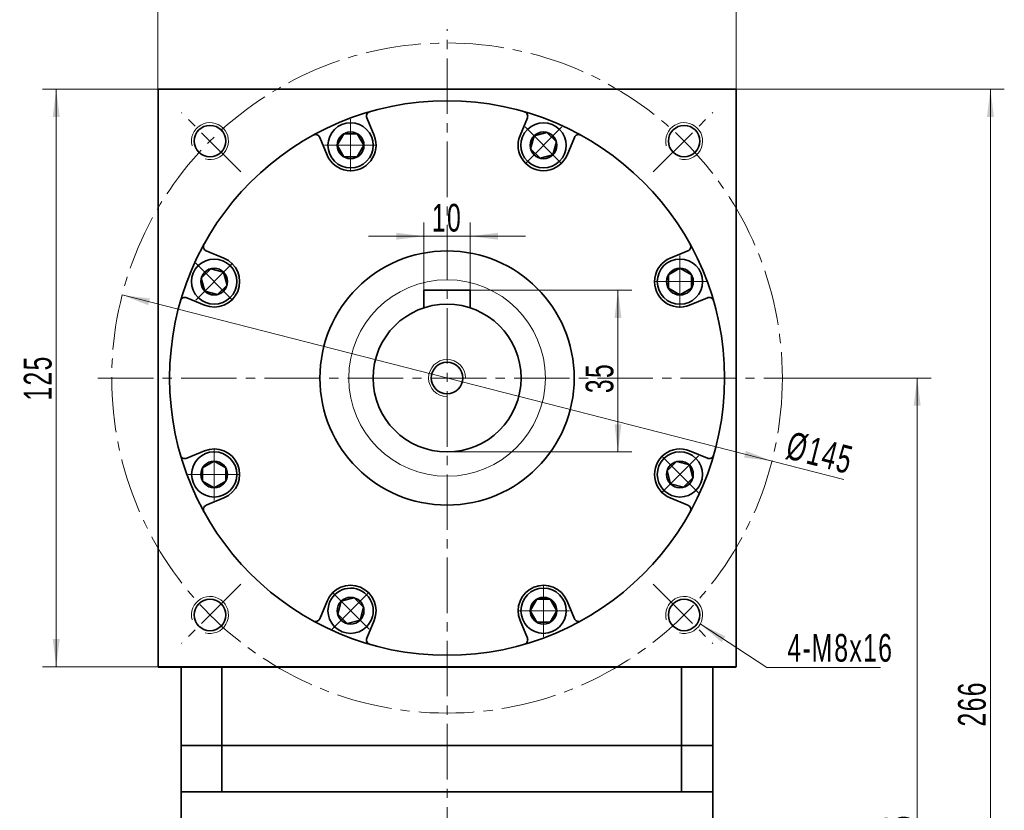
# Model space of a CAD drawing. Header units: millimetres. Extents: x 2806 to 3747, y -226 to 444.
# Tile 5 of 6: x 3294 to 3507, y 180 to 351. Entities that reach past the tile are written whole.
import ezdxf

# ---------------------------------------------------------------- set-up
doc = ezdxf.new("R2010")
doc.units = ezdxf.units.MM
doc.set_wipeout_variables(frame=1)
doc.linetypes.add('点画线', pattern=[18, 12, -2, 2, -2])
doc.layers.get('0').update_dxf_attribs({"lineweight": 35})
for name, color, linetype, lineweight in [('EB0', 7, 'Continuous', 35), ('中心线层', 1, '点画线', 18), ('尺寸线层', 3, 'Continuous', 18), ('粗实线', 7, 'Continuous', 50), ('粗实线层', 7, 'Continuous', 35)]:
    doc.layers.add(name, color=color, linetype=linetype, lineweight=lineweight)
doc.styles.add('标准', font='txt', dxfattribs={"width": 0.667})
doc.dimstyles.new('a4-1-1', dxfattribs={"dimtxt": 3, "dimasz": 3, "dimexe": 1.5, "dimexo": 0, "dimgap": 0.5, "dimtad": 1, "dimdec": 3, "dimdsep": 46, "dimtxsty": '标准', "dimblk": '_CAXARROW', "dimcen": 0, "dimdle": 6, "dimazin": 2, "dimtfac": 0.707107, "dimtdec": 3, "dimtix": 1, "dimtmove": 2, "dimatfit": 3, "dimfxl": 0, "dimfrac": 2, "dimtolj": 1, "dimarcsym": 0})

# ---------------------------------------------------------------- blocks, each defined once
blk = doc.blocks.new('*X13')
at = {"layer": '尺寸线层', "linetype": 'Continuous'}
for points in [[(3503.68, 335.7), (3504.43, 329.7), (3502.93, 329.7)], [(3503.68, 69.7), (3504.43, 75.7), (3502.93, 75.7)]]:
    blk.add_hatch(color=0, dxfattribs=at).paths.add_polyline_path(points, flags=0)
at = {"layer": '尺寸线层', "color": 0, "linetype": 'Continuous'}
for p, q in [((3448.68, 335.7), (3506.68, 335.7)), ((3503.68, 335.7), (3503.68, 69.7)), ((3451.18, 69.7), (3506.68, 69.7))]:
    blk.add_line(p, q, dxfattribs=at)
at = {"layer": '尺寸线层', "color": 0, "insert": (3499.71, 202.7), "char_height": 6, "width": 15.8609, "attachment_point": 5, "rotation": 90, "line_spacing_factor": 1.15057, "style": '标准'}
blk.add_mtext('\\T1.1;266', dxfattribs=at)
blk = doc.blocks.new('_CAXARROW')
blk.add_hatch(color=0).paths.add_polyline_path([(0, 0), (-1, 0.125), (-1, -0.125)], flags=0)
blk = doc.blocks.new('*X14')
at = {"layer": '尺寸线层', "linetype": 'Continuous'}
for points in [[(3487.83, 273.2), (3488.58, 267.2), (3487.08, 267.2)], [(3487.83, 69.7), (3488.58, 75.7), (3487.08, 75.7)]]:
    blk.add_hatch(color=0, dxfattribs=at).paths.add_polyline_path(points, flags=0)
at = {"layer": '尺寸线层', "color": 0, "linetype": 'Continuous'}
for p, q in [((3461.68, 273.2), (3490.83, 273.2)), ((3487.83, 273.2), (3487.83, 69.7)), ((3451.18, 69.7), (3490.83, 69.7))]:
    blk.add_line(p, q, dxfattribs=at)
at = {"layer": '尺寸线层', "color": 0, "insert": (3483.86, 171.45), "char_height": 6, "width": 28.001, "attachment_point": 5, "rotation": 90, "line_spacing_factor": 1.15057, "style": '标准'}
blk.add_mtext('\\T1.1;203.5', dxfattribs=at)
blk = doc.blocks.new('*X15')
at = {"layer": '尺寸线层', "linetype": 'Continuous'}
for points in [[(3323.68, 353.87), (3329.68, 353.12), (3329.68, 354.62)], [(3448.68, 353.87), (3442.68, 353.12), (3442.68, 354.62)]]:
    blk.add_hatch(color=0, dxfattribs=at).paths.add_polyline_path(points, flags=0)
at = {"layer": '尺寸线层', "color": 0, "linetype": 'Continuous'}
for p, q in [((3323.68, 335.7), (3323.68, 356.87)), ((3448.68, 335.7), (3448.68, 356.87)), ((3448.68, 353.87), (3323.68, 353.87))]:
    blk.add_line(p, q, dxfattribs=at)
at = {"layer": '尺寸线层', "color": 0, "insert": (3386.18, 357.84), "char_height": 6, "width": 15.558, "attachment_point": 5, "line_spacing_factor": 1.15057, "style": '标准'}
blk.add_mtext('\\T1.1;125', dxfattribs=at)
blk = doc.blocks.new('*X16')
at = {"layer": '尺寸线层', "linetype": 'Continuous'}
for points in [[(3301.68, 335.7), (3302.43, 329.7), (3300.93, 329.7)], [(3301.68, 210.7), (3302.43, 216.7), (3300.93, 216.7)]]:
    blk.add_hatch(color=0, dxfattribs=at).paths.add_polyline_path(points, flags=0)
at = {"layer": '尺寸线层', "color": 0, "linetype": 'Continuous'}
for p, q in [((3323.68, 335.7), (3298.68, 335.7)), ((3301.68, 335.7), (3301.68, 210.7)), ((3323.68, 210.7), (3298.68, 210.7))]:
    blk.add_line(p, q, dxfattribs=at)
at = {"layer": '尺寸线层', "color": 0, "insert": (3297.71, 273.2), "char_height": 6, "width": 15.558, "attachment_point": 5, "rotation": 90, "line_spacing_factor": 1.15057, "style": '标准'}
blk.add_mtext('\\T1.1;125', dxfattribs=at)
blk = doc.blocks.new('*X17')
at = {"layer": '中心线层', "linetype": '点画线', "lineweight": 18}
for p, q in [((0, -5.64), (0, 5.64)), ((-5.64, 0), (5.64, 0))]:
    blk.add_line(p, q, dxfattribs=at)
at = {"layer": '粗实线层'}
for p, q in [((-2.89, 0), (-1.44, 2.5)), ((-1.44, 2.5), (1.44, 2.5)), ((2.89, 0), (1.44, 2.5)), ((2.89, 0), (1.44, 2.5)), ((-2.89, 0), (-1.44, -2.5)), ((2.89, 0), (1.44, -2.5)), ((-1.44, -2.5), (1.44, -2.5))]:
    blk.add_line(p, q, dxfattribs=at)
blk.add_circle((0, 0), 2.89, dxfattribs=at)
for start, end in [(0, 180), (180, 360)]:
    blk.add_arc((0, 0), 4.89, start, end, dxfattribs=at)
blk = doc.blocks.new('*X18')
at = {"layer": '尺寸线层', "linetype": 'Continuous'}
for points in [[(3315.95, 291.16), (3321.57, 288.95), (3321.94, 290.4)], [(3456.42, 255.23), (3450.42, 255.99), (3450.8, 257.44)]]:
    blk.add_hatch(color=0, dxfattribs=at).paths.add_polyline_path(points, flags=0)
at = {"layer": '尺寸线层', "color": 0, "linetype": 'Continuous'}
blk.add_line((3472, 251.24), (3315.95, 291.16), dxfattribs=at)
at = {"layer": '尺寸线层', "color": 0, "insert": (3466.8, 256.94), "char_height": 6, "width": 25.8032, "attachment_point": 5, "rotation": 345.6514, "line_spacing_factor": 1.15057, "style": '标准'}
blk.add_mtext('\\T1.1;%%C145', dxfattribs=at)
blk = doc.blocks.new('*X19')
at = {"layer": '尺寸线层', "linetype": 'Continuous'}
blk.add_hatch(color=0, dxfattribs=at).paths.add_polyline_path([(-15.84, 9.44), (-10.41, 6.77), (-11.23, 5.52)], flags=0)
at = {"layer": '尺寸线层', "color": 0, "linetype": 'Continuous'}
blk.add_line((-15.84, 9.44), (-1.47, 0), dxfattribs=at)
at = {"layer": '尺寸线层', "color": 0}
for p, q in [((-1.47, 0), (0, 0)), ((0, 0), (0, 0)), ((0, 0), (23.14, 0))]:
    blk.add_line(p, q, dxfattribs=at)
at = {"layer": '尺寸线层', "color": 0, "insert": (3, 1.2), "char_height": 6, "width": 40.2709, "attachment_point": 7, "line_spacing_factor": 1.15057, "style": '标准'}
blk.add_mtext('\\T1.1;4-M8x16', dxfattribs=at)
blk = doc.blocks.new('*X50')
at = {"layer": '尺寸线层', "linetype": 'Continuous'}
for points in [[(3381.18, 303.88), (3375.18, 303.13), (3375.18, 304.63)], [(3391.18, 303.88), (3397.18, 303.13), (3397.18, 304.63)]]:
    blk.add_hatch(color=0, dxfattribs=at).paths.add_polyline_path(points, flags=0)
at = {"layer": '尺寸线层', "color": 0, "linetype": 'Continuous'}
for p, q in [((3381.18, 292.2), (3381.18, 306.88)), ((3391.18, 292.2), (3391.18, 306.88)), ((3403.18, 303.88), (3369.18, 303.88))]:
    blk.add_line(p, q, dxfattribs=at)
at = {"layer": '尺寸线层', "color": 0, "insert": (3386.18, 307.84), "char_height": 6, "width": 12, "attachment_point": 5, "line_spacing_factor": 1.15057, "style": '标准'}
blk.add_mtext('\\T1.1;10', dxfattribs=at)
blk = doc.blocks.new('*X51')
at = {"layer": '尺寸线层', "linetype": 'Continuous'}
for points in [[(3423.14, 292.2), (3423.89, 286.2), (3422.39, 286.2)], [(3423.14, 257.2), (3423.89, 263.2), (3422.39, 263.2)]]:
    blk.add_hatch(color=0, dxfattribs=at).paths.add_polyline_path(points, flags=0)
at = {"layer": '尺寸线层', "color": 0, "linetype": 'Continuous'}
for p, q in [((3391.18, 292.2), (3426.14, 292.2)), ((3423.14, 292.2), (3423.14, 257.2)), ((3386.18, 257.2), (3426.14, 257.2))]:
    blk.add_line(p, q, dxfattribs=at)
at = {"layer": '尺寸线层', "color": 0, "insert": (3419.18, 273.2), "char_height": 6, "width": 12, "attachment_point": 5, "rotation": 90, "line_spacing_factor": 1.15057, "style": '标准'}
blk.add_mtext('\\T1.1;35', dxfattribs=at)

msp = doc.modelspace()

# ---------------------------------------------------------------- linework, layer by layer
at = {"color": 7, "linetype": 'Continuous', "lineweight": 0}
for centre in [(3334.9187, 324.4603), (3334.9187, 324.4603), (3437.4491, 324.4603), (3437.4491, 324.4603), (3334.9187, 221.9298), (3334.9187, 221.9298), (3437.4491, 221.9298), (3437.4491, 221.9298)]:
    msp.add_arc(centre, 4, 255, 195, dxfattribs=at)
at = {"layer": 'EB0'}
for p, q in [((3443.6839, 193.695), (3328.6839, 193.695)), ((3328.6839, 193.695), (3328.6839, 158.0405)), ((3443.6839, 193.695), (3443.6839, 158.0405)), ((3443.6839, 183.695), (3328.6839, 183.695))]:
    msp.add_line(p, q, dxfattribs=at)
at = {"layer": '中心线层'}
for p, q in [((3386.1839, 60.3413), (3386.1839, 348.695)), ((3341.592, 317.787), (3328.7514, 330.6275)), ((3430.7758, 317.787), (3443.6164, 330.6275)), ((3310.6839, 273.195), (3461.6839, 273.195)), ((3341.592, 228.6031), (3328.7514, 215.7626)), ((3430.7758, 228.6031), (3443.6164, 215.7626))]:
    msp.add_line(p, q, dxfattribs=at)
msp.add_circle((3386.1839, 273.195), 72.5, dxfattribs=at)
at = {"layer": '粗实线', "color": 0, "lineweight": 40}
msp.add_line((3323.6839, 210.695), (3448.6839, 210.695), dxfattribs=at)
at = {"layer": '粗实线层'}
for p, q in [((3370.409, 325.6512), (3368.8244, 329.4769)), ((3401.9588, 325.6512), (3403.5435, 329.4769)), ((3360.2463, 321.4417), (3358.6617, 325.2674)), ((3412.1215, 321.4417), (3413.7061, 325.2674)), ((3337.9372, 299.1326), (3334.1116, 300.7173)), ((3434.4306, 299.1326), (3438.2562, 300.7173)), ((3391.1839, 292.195), (3381.1839, 292.195)), ((3381.1839, 292.195), (3381.1839, 288.3937)), ((3391.1839, 292.195), (3391.1839, 288.3937)), ((3333.7277, 288.97), (3329.9021, 290.5546)), ((3438.6401, 288.97), (3442.4657, 290.5546)), ((3333.7277, 257.4201), (3329.9021, 255.8355)), ((3438.6401, 257.4201), (3442.4657, 255.8355)), ((3337.9372, 247.2575), (3334.1116, 245.6728)), ((3434.4306, 247.2575), (3438.2562, 245.6728)), ((3360.2463, 224.9484), (3358.6617, 221.1227)), ((3412.1215, 224.9484), (3413.7061, 221.1227)), ((3370.409, 220.7388), (3368.8244, 216.9132)), ((3401.9588, 220.7388), (3403.5435, 216.9132)), ((3328.6839, 193.695), (3328.6839, 210.695)), ((3337.4495, 193.695), (3337.4495, 210.695)), ((3436.8426, 193.695), (3436.8426, 210.695)), ((3443.6839, 193.695), (3443.6839, 210.695)), ((3337.4495, 193.695), (3337.4495, 183.695)), ((3436.8426, 193.695), (3436.8426, 183.695))]:
    msp.add_line(p, q, dxfattribs=at)
msp.add_lwpolyline([(3323.6839, 210.695), (3323.6839, 335.695), (3448.6839, 335.695), (3448.6839, 210.695)], dxfattribs=at)
for centre, radius in [((3386.1839, 273.195), 60), ((3334.9187, 324.4603), 3.4), ((3437.4491, 324.4603), 3.4), ((3386.1839, 273.195), 27.5), ((3386.1839, 273.195), 16), ((3386.1839, 273.195), 3.4), ((3334.9187, 221.9298), 3.4), ((3437.4491, 221.9298), 3.4)]:
    msp.add_circle(centre, radius, dxfattribs=at)
at = {"layer": '粗实线层', "lineweight": 18}
msp.add_circle((3386.1839, 273.195), 21.25, dxfattribs=at)
at = {"layer": '粗实线层'}
for centre, radius, start, end in [((3369.7482, 329.8596), 1, 106.17486, 202.500023), ((3402.6196, 329.8596), 1, 337.499977, 73.82514), ((3357.7378, 324.8847), 1, 22.499977, 118.82514), ((3414.63, 324.8847), 1, 61.17486, 157.500023), ((3365.3277, 323.5465), 5.5, 202.5, 22.5), ((3407.0402, 323.5465), 5.5, 157.5, 337.5), ((3334.4943, 301.6411), 1, 151.17486, 247.500023), ((3437.8735, 301.6411), 1, 292.499977, 28.82514), ((3335.8325, 294.0513), 5.5, 247.5, 67.5), ((3436.5353, 294.0513), 5.5, 112.5, 292.5), ((3329.5194, 289.6307), 1, 67.499977, 163.82514), ((3442.8484, 289.6307), 1, 16.17486, 112.500023), ((3335.8325, 252.3388), 5.5, 292.5, 112.5), ((3436.5353, 252.3388), 5.5, 67.5, 247.5), ((3329.5194, 256.7594), 1, 196.17486, 292.500023), ((3442.8484, 256.7594), 1, 247.499977, 343.82514), ((3334.4943, 244.7489), 1, 112.499977, 208.82514), ((3437.8735, 244.7489), 1, 331.17486, 67.500023), ((3365.3277, 222.8436), 5.5, 337.5, 157.5), ((3407.0402, 222.8436), 5.5, 22.5, 202.5), ((3357.7378, 221.5054), 1, 241.17486, 337.500023), ((3414.63, 221.5054), 1, 202.499977, 298.82514), ((3369.7482, 216.5305), 1, 157.499977, 253.82514), ((3402.6196, 216.5305), 1, 286.17486, 22.500023)]:
    msp.add_arc(centre, radius, start, end, dxfattribs=at)
at = {"layer": '粗实线层', "lineweight": 18}
msp.add_arc((3386.1839, 273.195), 4, 0, 270, dxfattribs=at)

# ---------------------------------------------------------------- block references
at = {"layer": '尺寸线层'}
msp.add_blockref('*X19', (3456.7766, 210.5359), dxfattribs=at)

# ---------------------------------------------------------------- dimensions: what is measured, and where the dimension line sits
for base, p1, p2, picture, middle in [((3323.6839, 353.8682), (3448.6839, 335.695), (3323.6839, 335.695), '*X15', (3386.1839, 357.8358)), ((3381.1839, 303.8758), (3391.1839, 292.195), (3381.1839, 292.195), '*X50', (3386.1839, 307.8433))]:
    dim = msp.add_linear_dim(base=base, p1=p1, p2=p2, dimstyle='a4-1-1', override={"dimsah": 1, "dimtfill": 1, "dimtzin": 8}, dxfattribs=at)
    dim.commit()
    dim.dimension.update_dxf_attribs({"geometry": picture, "text_midpoint": middle})
for base, p1, p2, picture, middle in [((3301.6813, 210.695), (3323.6839, 335.695), (3323.6839, 210.695), '*X16', (3297.7137, 273.195)), ((3503.6758, 69.695), (3448.6839, 335.695), (3451.1839, 69.695), '*X13', (3499.7082, 202.695)), ((3487.8253, 69.695), (3461.6839, 273.195), (3451.1839, 69.695), '*X14', (3483.8577, 171.445))]:
    dim = msp.add_linear_dim(base=base, p1=p1, p2=p2, angle=270, dimstyle='a4-1-1', override={"dimsah": 1, "dimtfill": 1, "dimtzin": 8}, dxfattribs=at)
    dim.commit()
    dim.dimension.update_dxf_attribs({"geometry": picture, "text_midpoint": middle})
dim = msp.add_linear_dim(base=(3423.1436, 257.195), p1=(3391.1839, 292.195), p2=(3386.1839, 257.195), angle=270, dimstyle='a4-1-1', override={"dimsah": 1, "dimtfill": 1, "dimtzin": 8}, dxfattribs=at)
dim.commit()
dim.dimension.update_dxf_attribs({"geometry": '*X51', "text_midpoint": (3419.1761, 273.195), "dimtype": 160})

# ---------------------------------------------------------------- next in the draw order: wipeouts: each hides what was drawn before it
for points in [[(3370.2177, 323.5465), (3370.2176, 323.574), (3370.2173, 323.6014), (3370.217, 323.6289), (3370.2164, 323.6564), (3370.2157, 323.6838), (3370.2149, 323.7113), (3370.2139, 323.7388), (3370.2127, 323.7662), (3370.2114, 323.7937), (3370.2099, 323.8211), (3370.2083, 323.8485), (3370.2065, 323.8759), (3370.2046, 323.9034), (3370.2025, 323.9308), (3370.2003, 323.9581), (3370.1979, 323.9855), (3370.1954, 324.0129), (3370.1927, 324.0402), (3370.1898, 324.0675), (3370.1868, 324.0949), (3370.1837, 324.1221), (3370.1803, 324.1494), (3370.1769, 324.1767), (3370.1733, 324.2039), (3370.1695, 324.2311), (3370.1656, 324.2583), (3370.1615, 324.2855), (3370.1573, 324.3127), (3370.1529, 324.3398), (3370.1483, 324.3669), (3370.1483, 324.3669), (3370.1047, 324.5912), (3370.0507, 324.8133), (3369.9864, 325.0326), (3369.9118, 325.2486), (3369.8273, 325.461), (3369.7329, 325.6691), (3369.6289, 325.8726), (3369.5156, 326.0711), (3369.393, 326.264), (3369.2616, 326.451), (3369.1216, 326.6316), (3368.9733, 326.8055), (3368.8171, 326.9723), (3368.6532, 327.1316), (3368.482, 327.283), (3368.304, 327.4263), (3368.1195, 327.5612), (3367.9288, 327.6872), (3367.7325, 327.8043), (3367.531, 327.912), (3367.3246, 328.0101), (3367.1138, 328.0986), (3366.8992, 328.1771), (3366.6811, 328.2454), (3366.4601, 328.3035), (3366.2366, 328.3513), (3366.0111, 328.3885), (3365.7841, 328.4151), (3365.5561, 328.4311), (3365.3277, 328.4365), (3365.3277, 328.4365), (3365.0992, 328.4311), (3364.8712, 328.4151), (3364.6442, 328.3885), (3364.4187, 328.3513), (3364.1952, 328.3035), (3363.9742, 328.2454), (3363.7561, 328.1771), (3363.5415, 328.0986), (3363.3307, 328.0101), (3363.1243, 327.912), (3362.9228, 327.8043), (3362.7265, 327.6872), (3362.5358, 327.5612), (3362.3513, 327.4263), (3362.1733, 327.283), (3362.0021, 327.1316), (3361.8382, 326.9723), (3361.682, 326.8055), (3361.5337, 326.6316), (3361.3937, 326.451), (3361.2623, 326.264), (3361.1397, 326.0711), (3361.0264, 325.8726), (3360.9224, 325.6691), (3360.828, 325.461), (3360.7435, 325.2486), (3360.6689, 325.0326), (3360.6046, 324.8133), (3360.5506, 324.5912), (3360.507, 324.3669), (3360.507, 324.3669), (3360.5024, 324.3398), (3360.4981, 324.3127), (3360.4938, 324.2855), (3360.4897, 324.2583), (3360.4858, 324.2311), (3360.4821, 324.2039), (3360.4784, 324.1767), (3360.475, 324.1494), (3360.4717, 324.1221), (3360.4685, 324.0949), (3360.4655, 324.0675), (3360.4626, 324.0402), (3360.4599, 324.0129), (3360.4574, 323.9855), (3360.455, 323.9581), (3360.4528, 323.9308), (3360.4507, 323.9034), (3360.4488, 323.8759), (3360.447, 323.8485), (3360.4454, 323.8211), (3360.4439, 323.7937), (3360.4426, 323.7662), (3360.4414, 323.7388), (3360.4404, 323.7113), (3360.4396, 323.6838), (3360.4389, 323.6564), (3360.4384, 323.6289), (3360.438, 323.6014), (3360.4377, 323.574), (3360.4377, 323.5465), (3360.4377, 323.5465), (3360.4444, 323.2906), (3360.4644, 323.0353), (3360.4979, 322.7815), (3360.5445, 322.5298), (3360.6043, 322.2809), (3360.677, 322.0354), (3360.7624, 321.7941), (3360.8604, 321.5575), (3360.9706, 321.3265), (3361.0928, 321.1015), (3361.2266, 320.8832), (3361.3716, 320.6722), (3361.5274, 320.4691), (3361.6937, 320.2744), (3361.8699, 320.0887), (3362.0556, 319.9125), (3362.2503, 319.7462), (3362.4534, 319.5904), (3362.6644, 319.4454), (3362.8827, 319.3116), (3363.1076, 319.1895), (3363.3387, 319.0792), (3363.5752, 318.9813), (3363.8166, 318.8958), (3364.062, 318.8231), (3364.311, 318.7633), (3364.5627, 318.7167), (3364.8165, 318.6833), (3365.0717, 318.6632), (3365.3277, 318.6565), (3365.3277, 318.6565), (3365.5836, 318.6632), (3365.8388, 318.6833), (3366.0926, 318.7167), (3366.3443, 318.7633), (3366.5933, 318.8231), (3366.8387, 318.8958), (3367.0801, 318.9813), (3367.3166, 319.0792), (3367.5477, 319.1895), (3367.7727, 319.3116), (3367.9909, 319.4454), (3368.2019, 319.5904), (3368.405, 319.7462), (3368.5997, 319.9125), (3368.7854, 320.0887), (3368.9616, 320.2744), (3369.1279, 320.4691), (3369.2837, 320.6722), (3369.4288, 320.8832), (3369.5625, 321.1015), (3369.6847, 321.3265), (3369.7949, 321.5575), (3369.8929, 321.7941), (3369.9783, 322.0354), (3370.051, 322.2809), (3370.1108, 322.5298), (3370.1575, 322.7815), (3370.1909, 323.0353), (3370.211, 323.2906)], [(3410.4979, 320.0887), (3410.5173, 320.1082), (3410.5365, 320.1278), (3410.5557, 320.1475), (3410.5747, 320.1673), (3410.5937, 320.1872), (3410.6125, 320.2072), (3410.6312, 320.2274), (3410.6498, 320.2476), (3410.6683, 320.2679), (3410.6866, 320.2884), (3410.7049, 320.3089), (3410.723, 320.3296), (3410.741, 320.3503), (3410.7589, 320.3711), (3410.7767, 320.3921), (3410.7944, 320.4131), (3410.8119, 320.4343), (3410.8294, 320.4555), (3410.8467, 320.4769), (3410.8639, 320.4983), (3410.8809, 320.5198), (3410.8979, 320.5415), (3410.9147, 320.5632), (3410.9314, 320.585), (3410.948, 320.6069), (3410.9644, 320.6289), (3410.9808, 320.651), (3410.997, 320.6732), (3411.013, 320.6955), (3411.029, 320.7178), (3411.029, 320.7178), (3411.1568, 320.9073), (3411.2756, 321.1025), (3411.3852, 321.3031), (3411.4853, 321.5086), (3411.5756, 321.7185), (3411.6561, 321.9324), (3411.7265, 322.1498), (3411.7866, 322.3703), (3411.8364, 322.5934), (3411.8757, 322.8185), (3411.9044, 323.0453), (3411.9225, 323.2731), (3411.9299, 323.5015), (3411.9267, 323.73), (3411.9128, 323.9581), (3411.8882, 324.1854), (3411.8531, 324.4112), (3411.8074, 324.6351), (3411.7514, 324.8567), (3411.685, 325.0754), (3411.6085, 325.2907), (3411.522, 325.5023), (3411.4257, 325.7095), (3411.3199, 325.9121), (3411.2047, 326.1095), (3411.0804, 326.3013), (3410.9472, 326.487), (3410.8056, 326.6664), (3410.6557, 326.8389), (3410.4979, 327.0042), (3410.4979, 327.0042), (3410.3326, 327.162), (3410.16, 327.3119), (3409.9807, 327.4536), (3409.7949, 327.5867), (3409.6031, 327.711), (3409.4058, 327.8262), (3409.2032, 327.932), (3408.9959, 328.0283), (3408.7844, 328.1148), (3408.569, 328.1913), (3408.3503, 328.2577), (3408.1288, 328.3138), (3407.9049, 328.3594), (3407.679, 328.3946), (3407.4518, 328.4191), (3407.2237, 328.433), (3406.9952, 328.4363), (3406.7668, 328.4288), (3406.5389, 328.4107), (3406.3122, 328.382), (3406.0871, 328.3427), (3405.864, 328.2929), (3405.6435, 328.2328), (3405.4261, 328.1624), (3405.2122, 328.082), (3405.0022, 327.9916), (3404.7968, 327.8915), (3404.5962, 327.782), (3404.401, 327.6631), (3404.2115, 327.5353), (3404.2115, 327.5353), (3404.1892, 327.5194), (3404.1669, 327.5033), (3404.1447, 327.4871), (3404.1226, 327.4708), (3404.1006, 327.4543), (3404.0787, 327.4377), (3404.0569, 327.421), (3404.0351, 327.4042), (3404.0135, 327.3872), (3403.992, 327.3702), (3403.9705, 327.353), (3403.9492, 327.3357), (3403.928, 327.3183), (3403.9068, 327.3007), (3403.8858, 327.283), (3403.8648, 327.2653), (3403.844, 327.2474), (3403.8232, 327.2293), (3403.8026, 327.2112), (3403.782, 327.193), (3403.7616, 327.1746), (3403.7413, 327.1561), (3403.721, 327.1375), (3403.7009, 327.1188), (3403.6809, 327.1), (3403.661, 327.0811), (3403.6412, 327.062), (3403.6215, 327.0429), (3403.6019, 327.0236), (3403.5824, 327.0042), (3403.5824, 327.0042), (3403.4062, 326.8185), (3403.2399, 326.6239), (3403.0841, 326.4207), (3402.9391, 326.2098), (3402.8053, 325.9915), (3402.6831, 325.7665), (3402.5729, 325.5354), (3402.4749, 325.2989), (3402.3895, 325.0576), (3402.3168, 324.8121), (3402.257, 324.5632), (3402.2104, 324.3114), (3402.1769, 324.0576), (3402.1569, 323.8024), (3402.1502, 323.5465), (3402.1569, 323.2906), (3402.1769, 323.0353), (3402.2104, 322.7815), (3402.257, 322.5298), (3402.3168, 322.2809), (3402.3895, 322.0354), (3402.4749, 321.7941), (3402.5729, 321.5575), (3402.6831, 321.3265), (3402.8053, 321.1015), (3402.9391, 320.8832), (3403.0841, 320.6722), (3403.2399, 320.4691), (3403.4062, 320.2744), (3403.5824, 320.0887), (3403.5824, 320.0887), (3403.7681, 319.9125), (3403.9628, 319.7462), (3404.1659, 319.5904), (3404.3769, 319.4454), (3404.5952, 319.3116), (3404.8201, 319.1895), (3405.0512, 319.0792), (3405.2877, 318.9813), (3405.5291, 318.8958), (3405.7745, 318.8231), (3406.0235, 318.7633), (3406.2752, 318.7167), (3406.529, 318.6833), (3406.7842, 318.6632), (3407.0402, 318.6565), (3407.2961, 318.6632), (3407.5513, 318.6833), (3407.8051, 318.7167), (3408.0568, 318.7633), (3408.3058, 318.8231), (3408.5512, 318.8958), (3408.7926, 318.9813), (3409.0291, 319.0792), (3409.2602, 319.1895), (3409.4852, 319.3116), (3409.7034, 319.4454), (3409.9144, 319.5904), (3410.1175, 319.7462), (3410.3122, 319.9125)], [(3339.2902, 297.509), (3339.2707, 297.5284), (3339.2511, 297.5477), (3339.2314, 297.5668), (3339.2116, 297.5859), (3339.1917, 297.6048), (3339.1717, 297.6236), (3339.1516, 297.6423), (3339.1313, 297.6609), (3339.111, 297.6794), (3339.0906, 297.6978), (3339.07, 297.716), (3339.0494, 297.7342), (3339.0286, 297.7522), (3339.0078, 297.7701), (3338.9869, 297.7879), (3338.9658, 297.8055), (3338.9447, 297.8231), (3338.9234, 297.8405), (3338.9021, 297.8578), (3338.8806, 297.875), (3338.8591, 297.8921), (3338.8375, 297.909), (3338.8158, 297.9258), (3338.7939, 297.9425), (3338.772, 297.9591), (3338.75, 297.9756), (3338.7279, 297.9919), (3338.7057, 298.0081), (3338.6835, 298.0242), (3338.6611, 298.0401), (3338.6611, 298.0401), (3338.4716, 298.1679), (3338.2764, 298.2868), (3338.0758, 298.3963), (3337.8704, 298.4964), (3337.6605, 298.5868), (3337.4465, 298.6672), (3337.2291, 298.7376), (3337.0086, 298.7977), (3336.7856, 298.8475), (3336.5604, 298.8868), (3336.3337, 298.9155), (3336.1059, 298.9336), (3335.8774, 298.9411), (3335.6489, 298.9378), (3335.4208, 298.9239), (3335.1936, 298.8994), (3334.9678, 298.8642), (3334.7438, 298.8186), (3334.5223, 298.7625), (3334.3036, 298.6961), (3334.0882, 298.6196), (3333.8767, 298.5331), (3333.6694, 298.4369), (3333.4669, 298.331), (3333.2695, 298.2158), (3333.0777, 298.0915), (3332.8919, 297.9584), (3332.7126, 297.8167), (3332.5401, 297.6668), (3332.3747, 297.509), (3332.3747, 297.509), (3332.2169, 297.3437), (3332.067, 297.1712), (3331.9254, 296.9918), (3331.7923, 296.8061), (3331.668, 296.6143), (3331.5528, 296.4169), (3331.4469, 296.2144), (3331.3506, 296.0071), (3331.2641, 295.7955), (3331.1876, 295.5802), (3331.1213, 295.3615), (3331.0652, 295.1399), (3331.0195, 294.916), (3330.9844, 294.6902), (3330.9598, 294.4629), (3330.9459, 294.2348), (3330.9427, 294.0063), (3330.9501, 293.7779), (3330.9682, 293.5501), (3330.997, 293.3233), (3331.0363, 293.0982), (3331.086, 292.8751), (3331.1462, 292.6547), (3331.2165, 292.4372), (3331.297, 292.2233), (3331.3874, 292.0134), (3331.4874, 291.8079), (3331.597, 291.6073), (3331.7158, 291.4121), (3331.8436, 291.2227), (3331.8436, 291.2227), (3331.8596, 291.2003), (3331.8757, 291.178), (3331.8919, 291.1558), (3331.9082, 291.1337), (3331.9247, 291.1117), (3331.9412, 291.0898), (3331.9579, 291.068), (3331.9748, 291.0463), (3331.9917, 291.0246), (3332.0088, 291.0031), (3332.026, 290.9817), (3332.0433, 290.9603), (3332.0607, 290.9391), (3332.0782, 290.9179), (3332.0959, 290.8969), (3332.1137, 290.876), (3332.1316, 290.8551), (3332.1496, 290.8344), (3332.1677, 290.8137), (3332.186, 290.7932), (3332.2044, 290.7727), (3332.2228, 290.7524), (3332.2414, 290.7322), (3332.2601, 290.7121), (3332.2789, 290.692), (3332.2979, 290.6721), (3332.3169, 290.6523), (3332.3361, 290.6326), (3332.3553, 290.613), (3332.3747, 290.5935), (3332.3747, 290.5935), (3332.5604, 290.4173), (3332.7551, 290.251), (3332.9582, 290.0952), (3333.1692, 289.9502), (3333.3875, 289.8164), (3333.6125, 289.6943), (3333.8435, 289.5841), (3334.0801, 289.4861), (3334.3214, 289.4006), (3334.5668, 289.3279), (3334.8158, 289.2681), (3335.0675, 289.2215), (3335.3213, 289.1881), (3335.5765, 289.168), (3335.8325, 289.1613), (3336.0884, 289.168), (3336.3436, 289.1881), (3336.5974, 289.2215), (3336.8492, 289.2681), (3337.0981, 289.3279), (3337.3436, 289.4006), (3337.5849, 289.4861), (3337.8214, 289.5841), (3338.0525, 289.6943), (3338.2775, 289.8164), (3338.4958, 289.9502), (3338.7067, 290.0952), (3338.9098, 290.251), (3339.1045, 290.4173), (3339.2902, 290.5935), (3339.2902, 290.5935), (3339.4664, 290.7792), (3339.6327, 290.9739), (3339.7886, 291.177), (3339.9336, 291.388), (3340.0673, 291.6063), (3340.1895, 291.8313), (3340.2997, 292.0623), (3340.3977, 292.2989), (3340.4831, 292.5402), (3340.5558, 292.7857), (3340.6156, 293.0346), (3340.6623, 293.2863), (3340.6957, 293.5401), (3340.7158, 293.7954), (3340.7225, 294.0513), (3340.7158, 294.3072), (3340.6957, 294.5624), (3340.6623, 294.8163), (3340.6156, 295.068), (3340.5558, 295.3169), (3340.4831, 295.5624), (3340.3977, 295.8037), (3340.2997, 296.0402), (3340.1895, 296.2713), (3340.0673, 296.4963), (3339.9336, 296.7146), (3339.7886, 296.9256), (3339.6327, 297.1287), (3339.4664, 297.3233)], [(3436.5353, 289.1613), (3436.5628, 289.1614), (3436.5903, 289.1616), (3436.6178, 289.162), (3436.6452, 289.1625), (3436.6727, 289.1632), (3436.7002, 289.1641), (3436.7276, 289.1651), (3436.7551, 289.1662), (3436.7825, 289.1675), (3436.81, 289.169), (3436.8374, 289.1706), (3436.8648, 289.1724), (3436.8922, 289.1743), (3436.9196, 289.1764), (3436.947, 289.1786), (3436.9744, 289.181), (3437.0017, 289.1836), (3437.0291, 289.1863), (3437.0564, 289.1891), (3437.0837, 289.1921), (3437.111, 289.1953), (3437.1383, 289.1986), (3437.1655, 289.2021), (3437.1928, 289.2057), (3437.22, 289.2095), (3437.2472, 289.2134), (3437.2744, 289.2175), (3437.3015, 289.2217), (3437.3286, 289.2261), (3437.3557, 289.2306), (3437.3557, 289.2306), (3437.5801, 289.2742), (3437.8021, 289.3282), (3438.0214, 289.3926), (3438.2375, 289.4671), (3438.4498, 289.5516), (3438.658, 289.646), (3438.8615, 289.75), (3439.0599, 289.8634), (3439.2528, 289.9859), (3439.4398, 290.1173), (3439.6205, 290.2573), (3439.7944, 290.4056), (3439.9611, 290.5619), (3440.1204, 290.7258), (3440.2719, 290.8969), (3440.4152, 291.0749), (3440.55, 291.2595), (3440.6761, 291.4501), (3440.7931, 291.6464), (3440.9008, 291.848), (3440.999, 292.0544), (3441.0874, 292.2651), (3441.1659, 292.4797), (3441.2343, 292.6978), (3441.2924, 292.9188), (3441.3401, 293.1424), (3441.3773, 293.3678), (3441.404, 293.5948), (3441.42, 293.8228), (3441.4253, 294.0513), (3441.4253, 294.0513), (3441.42, 294.2798), (3441.404, 294.5077), (3441.3773, 294.7347), (3441.3401, 294.9602), (3441.2924, 295.1837), (3441.2343, 295.4048), (3441.1659, 295.6228), (3441.0874, 295.8375), (3440.999, 296.0482), (3440.9008, 296.2546), (3440.7931, 296.4562), (3440.6761, 296.6525), (3440.55, 296.8431), (3440.4152, 297.0276), (3440.2719, 297.2057), (3440.1204, 297.3768), (3439.9611, 297.5407), (3439.7944, 297.697), (3439.6205, 297.8452), (3439.4398, 297.9853), (3439.2528, 298.1167), (3439.0599, 298.2392), (3438.8615, 298.3526), (3438.658, 298.4566), (3438.4498, 298.5509), (3438.2375, 298.6355), (3438.0214, 298.71), (3437.8021, 298.7743), (3437.5801, 298.8284), (3437.3557, 298.872), (3437.3557, 298.872), (3437.3286, 298.8765), (3437.3015, 298.8809), (3437.2744, 298.8851), (3437.2472, 298.8892), (3437.22, 298.8931), (3437.1928, 298.8969), (3437.1655, 298.9005), (3437.1383, 298.904), (3437.111, 298.9073), (3437.0837, 298.9104), (3437.0564, 298.9134), (3437.0291, 298.9163), (3437.0017, 298.919), (3436.9744, 298.9215), (3436.947, 298.9239), (3436.9196, 298.9262), (3436.8922, 298.9282), (3436.8648, 298.9302), (3436.8374, 298.932), (3436.81, 298.9336), (3436.7825, 298.935), (3436.7551, 298.9363), (3436.7276, 298.9375), (3436.7002, 298.9385), (3436.6727, 298.9394), (3436.6452, 298.9401), (3436.6178, 298.9406), (3436.5903, 298.941), (3436.5628, 298.9412), (3436.5353, 298.9413), (3436.5353, 298.9413), (3436.2794, 298.9346), (3436.0242, 298.9145), (3435.7704, 298.8811), (3435.5187, 298.8344), (3435.2697, 298.7747), (3435.0242, 298.702), (3434.7829, 298.6165), (3434.5464, 298.5185), (3434.3153, 298.4083), (3434.0903, 298.2862), (3433.8721, 298.1524), (3433.6611, 298.0074), (3433.458, 297.8515), (3433.2633, 297.6853), (3433.0776, 297.509), (3432.9014, 297.3233), (3432.7351, 297.1287), (3432.5792, 296.9256), (3432.4342, 296.7146), (3432.3005, 296.4963), (3432.1783, 296.2713), (3432.0681, 296.0402), (3431.9701, 295.8037), (3431.8847, 295.5624), (3431.812, 295.3169), (3431.7522, 295.068), (3431.7055, 294.8163), (3431.6721, 294.5624), (3431.652, 294.3072), (3431.6453, 294.0513), (3431.6453, 294.0513), (3431.652, 293.7954), (3431.6721, 293.5401), (3431.7055, 293.2863), (3431.7522, 293.0346), (3431.812, 292.7857), (3431.8847, 292.5402), (3431.9701, 292.2989), (3432.0681, 292.0623), (3432.1783, 291.8313), (3432.3005, 291.6063), (3432.4342, 291.388), (3432.5792, 291.177), (3432.7351, 290.9739), (3432.9014, 290.7792), (3433.0776, 290.5935), (3433.2633, 290.4173), (3433.458, 290.251), (3433.6611, 290.0952), (3433.8721, 289.9502), (3434.0903, 289.8164), (3434.3153, 289.6943), (3434.5464, 289.5841), (3434.7829, 289.4861), (3435.0242, 289.4006), (3435.2697, 289.3279), (3435.5187, 289.2681), (3435.7704, 289.2215), (3436.0242, 289.1881), (3436.2794, 289.168)], [(3335.8325, 257.2288), (3335.805, 257.2287), (3335.7775, 257.2285), (3335.75, 257.2281), (3335.7226, 257.2276), (3335.6951, 257.2269), (3335.6676, 257.226), (3335.6402, 257.225), (3335.6127, 257.2239), (3335.5853, 257.2225), (3335.5578, 257.2211), (3335.5304, 257.2195), (3335.503, 257.2177), (3335.4756, 257.2158), (3335.4482, 257.2137), (3335.4208, 257.2114), (3335.3934, 257.209), (3335.3661, 257.2065), (3335.3387, 257.2038), (3335.3114, 257.201), (3335.2841, 257.1979), (3335.2568, 257.1948), (3335.2295, 257.1915), (3335.2023, 257.188), (3335.175, 257.1844), (3335.1478, 257.1806), (3335.1206, 257.1767), (3335.0934, 257.1726), (3335.0663, 257.1684), (3335.0392, 257.164), (3335.0121, 257.1595), (3335.0121, 257.1595), (3334.7877, 257.1159), (3334.5657, 257.0619), (3334.3464, 256.9975), (3334.1303, 256.923), (3333.918, 256.8384), (3333.7098, 256.7441), (3333.5063, 256.6401), (3333.3079, 256.5267), (3333.115, 256.4042), (3332.928, 256.2728), (3332.7473, 256.1328), (3332.5734, 255.9845), (3332.4067, 255.8282), (3332.2474, 255.6643), (3332.0959, 255.4932), (3331.9526, 255.3152), (3331.8178, 255.1306), (3331.6917, 254.94), (3331.5747, 254.7437), (3331.467, 254.5421), (3331.3688, 254.3357), (3331.2804, 254.125), (3331.2019, 253.9103), (3331.1335, 253.6923), (3331.0754, 253.4712), (3331.0277, 253.2477), (3330.9905, 253.0222), (3330.9638, 252.7953), (3330.9478, 252.5673), (3330.9425, 252.3388), (3330.9425, 252.3388), (3330.9478, 252.1103), (3330.9638, 251.8823), (3330.9905, 251.6553), (3331.0277, 251.4299), (3331.0754, 251.2064), (3331.1335, 250.9853), (3331.2019, 250.7672), (3331.2804, 250.5526), (3331.3688, 250.3419), (3331.467, 250.1355), (3331.5747, 249.9339), (3331.6917, 249.7376), (3331.8178, 249.547), (3331.9526, 249.3624), (3332.0959, 249.1844), (3332.2474, 249.0133), (3332.4067, 248.8494), (3332.5734, 248.6931), (3332.7473, 248.5448), (3332.928, 248.4048), (3333.115, 248.2734), (3333.3079, 248.1509), (3333.5063, 248.0375), (3333.7098, 247.9335), (3333.918, 247.8391), (3334.1303, 247.7546), (3334.3464, 247.6801), (3334.5657, 247.6157), (3334.7877, 247.5617), (3335.0121, 247.5181), (3335.0121, 247.5181), (3335.0392, 247.5136), (3335.0663, 247.5092), (3335.0934, 247.505), (3335.1206, 247.5009), (3335.1478, 247.497), (3335.175, 247.4932), (3335.2023, 247.4896), (3335.2295, 247.4861), (3335.2568, 247.4828), (3335.2841, 247.4796), (3335.3114, 247.4766), (3335.3387, 247.4738), (3335.3661, 247.4711), (3335.3934, 247.4685), (3335.4208, 247.4662), (3335.4482, 247.4639), (3335.4756, 247.4618), (3335.503, 247.4599), (3335.5304, 247.4581), (3335.5578, 247.4565), (3335.5853, 247.455), (3335.6127, 247.4537), (3335.6402, 247.4526), (3335.6676, 247.4516), (3335.6951, 247.4507), (3335.7226, 247.45), (3335.75, 247.4495), (3335.7775, 247.4491), (3335.805, 247.4489), (3335.8325, 247.4488), (3335.8325, 247.4488), (3336.0884, 247.4555), (3336.3436, 247.4756), (3336.5974, 247.509), (3336.8492, 247.5557), (3337.0981, 247.6154), (3337.3436, 247.6881), (3337.5849, 247.7736), (3337.8214, 247.8716), (3338.0525, 247.9818), (3338.2775, 248.1039), (3338.4958, 248.2377), (3338.7067, 248.3827), (3338.9098, 248.5386), (3339.1045, 248.7048), (3339.2902, 248.881), (3339.4664, 249.0667), (3339.6327, 249.2614), (3339.7886, 249.4645), (3339.9336, 249.6755), (3340.0673, 249.8938), (3340.1895, 250.1188), (3340.2997, 250.3499), (3340.3977, 250.5864), (3340.4831, 250.8277), (3340.5558, 251.0732), (3340.6156, 251.3221), (3340.6623, 251.5738), (3340.6957, 251.8277), (3340.7158, 252.0829), (3340.7225, 252.3388), (3340.7225, 252.3388), (3340.7158, 252.5947), (3340.6957, 252.8499), (3340.6623, 253.1038), (3340.6156, 253.3555), (3340.5558, 253.6044), (3340.4831, 253.8499), (3340.3977, 254.0912), (3340.2997, 254.3277), (3340.1895, 254.5588), (3340.0673, 254.7838), (3339.9336, 255.0021), (3339.7886, 255.2131), (3339.6327, 255.4162), (3339.4664, 255.6108), (3339.2902, 255.7965), (3339.1045, 255.9728), (3338.9098, 256.139), (3338.7067, 256.2949), (3338.4958, 256.4399), (3338.2775, 256.5737), (3338.0525, 256.6958), (3337.8214, 256.806), (3337.5849, 256.904), (3337.3436, 256.9895), (3337.0981, 257.0622), (3336.8492, 257.1219), (3336.5974, 257.1686), (3336.3436, 257.202), (3336.0884, 257.2221)], [(3433.0776, 248.881), (3433.0971, 248.8617), (3433.1167, 248.8424), (3433.1364, 248.8232), (3433.1562, 248.8042), (3433.1761, 248.7853), (3433.1961, 248.7665), (3433.2162, 248.7477), (3433.2365, 248.7292), (3433.2568, 248.7107), (3433.2772, 248.6923), (3433.2978, 248.6741), (3433.3184, 248.6559), (3433.3392, 248.6379), (3433.36, 248.62), (3433.3809, 248.6022), (3433.402, 248.5846), (3433.4231, 248.567), (3433.4444, 248.5496), (3433.4657, 248.5323), (3433.4872, 248.5151), (3433.5087, 248.498), (3433.5303, 248.4811), (3433.552, 248.4643), (3433.5739, 248.4476), (3433.5958, 248.431), (3433.6178, 248.4145), (3433.6399, 248.3982), (3433.6621, 248.382), (3433.6843, 248.3659), (3433.7067, 248.3499), (3433.7067, 248.3499), (3433.8962, 248.2221), (3434.0914, 248.1033), (3434.292, 247.9938), (3434.4974, 247.8937), (3434.7074, 247.8033), (3434.9213, 247.7229), (3435.1387, 247.6525), (3435.3592, 247.5923), (3435.5822, 247.5426), (3435.8074, 247.5033), (3436.0341, 247.4745), (3436.2619, 247.4564), (3436.4904, 247.449), (3436.7189, 247.4522), (3436.947, 247.4662), (3437.1742, 247.4907), (3437.4, 247.5259), (3437.624, 247.5715), (3437.8455, 247.6276), (3438.0642, 247.6939), (3438.2796, 247.7705), (3438.4911, 247.8569), (3438.6984, 247.9532), (3438.901, 248.0591), (3439.0983, 248.1743), (3439.2901, 248.2986), (3439.4759, 248.4317), (3439.6552, 248.5734), (3439.8278, 248.7233), (3439.9931, 248.881), (3439.9931, 248.881), (3440.1509, 249.0464), (3440.3008, 249.2189), (3440.4424, 249.3982), (3440.5755, 249.584), (3440.6998, 249.7758), (3440.8151, 249.9732), (3440.9209, 250.1757), (3441.0172, 250.383), (3441.1037, 250.5945), (3441.1802, 250.8099), (3441.2465, 251.0286), (3441.3026, 251.2502), (3441.3483, 251.4741), (3441.3834, 251.6999), (3441.408, 251.9271), (3441.4219, 252.1553), (3441.4251, 252.3838), (3441.4177, 252.6122), (3441.3996, 252.84), (3441.3709, 253.0667), (3441.3316, 253.2919), (3441.2818, 253.5149), (3441.2216, 253.7354), (3441.1513, 253.9529), (3441.0708, 254.1668), (3440.9805, 254.3767), (3440.8804, 254.5822), (3440.7708, 254.7827), (3440.652, 254.978), (3440.5242, 255.1674), (3440.5242, 255.1674), (3440.5082, 255.1898), (3440.4922, 255.2121), (3440.4759, 255.2343), (3440.4596, 255.2564), (3440.4432, 255.2784), (3440.4266, 255.3003), (3440.4099, 255.3221), (3440.3931, 255.3438), (3440.3761, 255.3654), (3440.359, 255.387), (3440.3419, 255.4084), (3440.3245, 255.4298), (3440.3071, 255.451), (3440.2896, 255.4721), (3440.2719, 255.4932), (3440.2541, 255.5141), (3440.2362, 255.535), (3440.2182, 255.5557), (3440.2001, 255.5764), (3440.1818, 255.5969), (3440.1635, 255.6173), (3440.145, 255.6377), (3440.1264, 255.6579), (3440.1077, 255.678), (3440.0889, 255.6981), (3440.0699, 255.718), (3440.0509, 255.7378), (3440.0317, 255.7575), (3440.0125, 255.7771), (3439.9931, 255.7965), (3439.9931, 255.7965), (3439.8074, 255.9728), (3439.6127, 256.139), (3439.4096, 256.2949), (3439.1986, 256.4399), (3438.9803, 256.5737), (3438.7554, 256.6958), (3438.5243, 256.806), (3438.2878, 256.904), (3438.0464, 256.9895), (3437.801, 257.0622), (3437.552, 257.1219), (3437.3003, 257.1686), (3437.0465, 257.202), (3436.7913, 257.2221), (3436.5353, 257.2288), (3436.2794, 257.2221), (3436.0242, 257.202), (3435.7704, 257.1686), (3435.5187, 257.1219), (3435.2697, 257.0622), (3435.0242, 256.9895), (3434.7829, 256.904), (3434.5464, 256.806), (3434.3153, 256.6958), (3434.0903, 256.5737), (3433.8721, 256.4399), (3433.6611, 256.2949), (3433.458, 256.139), (3433.2633, 255.9728), (3433.0776, 255.7965), (3433.0776, 255.7965), (3432.9014, 255.6108), (3432.7351, 255.4162), (3432.5792, 255.2131), (3432.4342, 255.0021), (3432.3005, 254.7838), (3432.1783, 254.5588), (3432.0681, 254.3277), (3431.9701, 254.0912), (3431.8847, 253.8499), (3431.812, 253.6044), (3431.7522, 253.3555), (3431.7055, 253.1038), (3431.6721, 252.8499), (3431.652, 252.5947), (3431.6453, 252.3388), (3431.652, 252.0829), (3431.6721, 251.8277), (3431.7055, 251.5738), (3431.7522, 251.3221), (3431.812, 251.0732), (3431.8847, 250.8277), (3431.9701, 250.5864), (3432.0681, 250.3499), (3432.1783, 250.1188), (3432.3005, 249.8938), (3432.4342, 249.6755), (3432.5792, 249.4645), (3432.7351, 249.2614), (3432.9014, 249.0667)], [(3361.8699, 226.3014), (3361.8505, 226.2819), (3361.8313, 226.2623), (3361.8121, 226.2426), (3361.7931, 226.2228), (3361.7741, 226.2029), (3361.7553, 226.1828), (3361.7366, 226.1627), (3361.718, 226.1425), (3361.6995, 226.1222), (3361.6812, 226.1017), (3361.6629, 226.0812), (3361.6448, 226.0605), (3361.6268, 226.0398), (3361.6089, 226.0189), (3361.5911, 225.998), (3361.5734, 225.977), (3361.5559, 225.9558), (3361.5385, 225.9346), (3361.5211, 225.9132), (3361.504, 225.8918), (3361.4869, 225.8703), (3361.4699, 225.8486), (3361.4531, 225.8269), (3361.4364, 225.8051), (3361.4198, 225.7832), (3361.4034, 225.7612), (3361.3871, 225.7391), (3361.3708, 225.7169), (3361.3548, 225.6946), (3361.3388, 225.6722), (3361.3388, 225.6722), (3361.211, 225.4828), (3361.0922, 225.2875), (3360.9826, 225.087), (3360.8825, 224.8815), (3360.7922, 224.6716), (3360.7117, 224.4577), (3360.6413, 224.2402), (3360.5812, 224.0198), (3360.5314, 223.7967), (3360.4921, 223.5716), (3360.4634, 223.3448), (3360.4453, 223.117), (3360.4379, 222.8886), (3360.4411, 222.6601), (3360.455, 222.4319), (3360.4796, 222.2047), (3360.5147, 221.9789), (3360.5604, 221.755), (3360.6164, 221.5334), (3360.6828, 221.3147), (3360.7593, 221.0994), (3360.8458, 220.8878), (3360.9421, 220.6805), (3361.0479, 220.478), (3361.1631, 220.2806), (3361.2874, 220.0888), (3361.4206, 219.9031), (3361.5622, 219.7237), (3361.7121, 219.5512), (3361.8699, 219.3859), (3361.8699, 219.3859), (3362.0352, 219.2281), (3362.2078, 219.0782), (3362.3871, 218.9365), (3362.5729, 218.8034), (3362.7647, 218.6791), (3362.962, 218.5639), (3363.1646, 218.458), (3363.3719, 218.3618), (3363.5834, 218.2753), (3363.7988, 218.1988), (3364.0175, 218.1324), (3364.239, 218.0763), (3364.463, 218.0307), (3364.6888, 217.9955), (3364.916, 217.971), (3365.1441, 217.9571), (3365.3726, 217.9538), (3365.6011, 217.9613), (3365.8289, 217.9794), (3366.0556, 218.0081), (3366.2807, 218.0474), (3366.5038, 218.0972), (3366.7243, 218.1573), (3366.9417, 218.2277), (3367.1556, 218.3081), (3367.3656, 218.3985), (3367.571, 218.4986), (3367.7716, 218.6081), (3367.9668, 218.7269), (3368.1563, 218.8548), (3368.1563, 218.8548), (3368.1787, 218.8707), (3368.2009, 218.8868), (3368.2231, 218.903), (3368.2452, 218.9193), (3368.2672, 218.9358), (3368.2891, 218.9524), (3368.311, 218.9691), (3368.3327, 218.9859), (3368.3543, 219.0028), (3368.3758, 219.0199), (3368.3973, 219.0371), (3368.4186, 219.0544), (3368.4399, 219.0718), (3368.461, 219.0894), (3368.482, 219.107), (3368.503, 219.1248), (3368.5238, 219.1427), (3368.5446, 219.1607), (3368.5652, 219.1789), (3368.5858, 219.1971), (3368.6062, 219.2155), (3368.6265, 219.234), (3368.6468, 219.2526), (3368.6669, 219.2713), (3368.6869, 219.2901), (3368.7068, 219.309), (3368.7266, 219.3281), (3368.7463, 219.3472), (3368.7659, 219.3665), (3368.7854, 219.3859), (3368.7854, 219.3859), (3368.9616, 219.5716), (3369.1279, 219.7662), (3369.2837, 219.9693), (3369.4288, 220.1803), (3369.5625, 220.3986), (3369.6847, 220.6236), (3369.7949, 220.8547), (3369.8929, 221.0912), (3369.9783, 221.3325), (3370.051, 221.578), (3370.1108, 221.8269), (3370.1575, 222.0786), (3370.1909, 222.3325), (3370.211, 222.5877), (3370.2177, 222.8436), (3370.211, 223.0995), (3370.1909, 223.3548), (3370.1575, 223.6086), (3370.1108, 223.8603), (3370.051, 224.1092), (3369.9783, 224.3547), (3369.8929, 224.596), (3369.7949, 224.8325), (3369.6847, 225.0636), (3369.5625, 225.2886), (3369.4288, 225.5069), (3369.2837, 225.7179), (3369.1279, 225.921), (3368.9616, 226.1157), (3368.7854, 226.3014), (3368.7854, 226.3014), (3368.5997, 226.4776), (3368.405, 226.6439), (3368.2019, 226.7997), (3367.9909, 226.9447), (3367.7727, 227.0785), (3367.5477, 227.2006), (3367.3166, 227.3108), (3367.0801, 227.4088), (3366.8387, 227.4943), (3366.5933, 227.567), (3366.3443, 227.6267), (3366.0926, 227.6734), (3365.8388, 227.7068), (3365.5836, 227.7269), (3365.3277, 227.7336), (3365.0717, 227.7269), (3364.8165, 227.7068), (3364.5627, 227.6734), (3364.311, 227.6267), (3364.062, 227.567), (3363.8166, 227.4943), (3363.5752, 227.4088), (3363.3387, 227.3108), (3363.1076, 227.2006), (3362.8827, 227.0785), (3362.6644, 226.9447), (3362.4534, 226.7997), (3362.2503, 226.6439), (3362.0556, 226.4776)], [(3402.1502, 222.8436), (3402.1502, 222.8161), (3402.1505, 222.7887), (3402.1508, 222.7612), (3402.1514, 222.7337), (3402.1521, 222.7062), (3402.1529, 222.6788), (3402.1539, 222.6513), (3402.1551, 222.6239), (3402.1564, 222.5964), (3402.1579, 222.569), (3402.1595, 222.5416), (3402.1613, 222.5141), (3402.1632, 222.4867), (3402.1653, 222.4593), (3402.1675, 222.4319), (3402.1699, 222.4046), (3402.1724, 222.3772), (3402.1751, 222.3499), (3402.178, 222.3225), (3402.181, 222.2952), (3402.1842, 222.2679), (3402.1875, 222.2407), (3402.1909, 222.2134), (3402.1945, 222.1862), (3402.1983, 222.1589), (3402.2022, 222.1318), (3402.2063, 222.1046), (3402.2105, 222.0774), (3402.2149, 222.0503), (3402.2195, 222.0232), (3402.2195, 222.0232), (3402.2631, 221.7989), (3402.3171, 221.5768), (3402.3814, 221.3575), (3402.456, 221.1415), (3402.5405, 220.9291), (3402.6349, 220.721), (3402.7389, 220.5175), (3402.8522, 220.319), (3402.9748, 220.1261), (3403.1062, 219.9391), (3403.2462, 219.7585), (3403.3945, 219.5846), (3403.5507, 219.4178), (3403.7146, 219.2585), (3403.8858, 219.107), (3404.0638, 218.9637), (3404.2483, 218.8289), (3404.439, 218.7028), (3404.6353, 218.5858), (3404.8368, 218.4781), (3405.0432, 218.3799), (3405.254, 218.2915), (3405.4686, 218.213), (3405.6867, 218.1446), (3405.9077, 218.0865), (3406.1312, 218.0388), (3406.3567, 218.0016), (3406.5837, 217.975), (3406.8117, 217.9589), (3407.0402, 217.9536), (3407.0402, 217.9536), (3407.2686, 217.9589), (3407.4966, 217.975), (3407.7236, 218.0016), (3407.9491, 218.0388), (3408.1726, 218.0865), (3408.3936, 218.1446), (3408.6117, 218.213), (3408.8263, 218.2915), (3409.0371, 218.3799), (3409.2435, 218.4781), (3409.445, 218.5858), (3409.6413, 218.7028), (3409.832, 218.8289), (3410.0165, 218.9637), (3410.1945, 219.107), (3410.3657, 219.2585), (3410.5296, 219.4178), (3410.6858, 219.5846), (3410.8341, 219.7585), (3410.9741, 219.9391), (3411.1055, 220.1261), (3411.2281, 220.319), (3411.3414, 220.5175), (3411.4454, 220.721), (3411.5398, 220.9291), (3411.6243, 221.1415), (3411.6989, 221.3575), (3411.7632, 221.5768), (3411.8172, 221.7989), (3411.8608, 222.0232), (3411.8608, 222.0232), (3411.8654, 222.0503), (3411.8698, 222.0774), (3411.874, 222.1046), (3411.8781, 222.1318), (3411.882, 222.1589), (3411.8858, 222.1862), (3411.8894, 222.2134), (3411.8928, 222.2407), (3411.8961, 222.2679), (3411.8993, 222.2952), (3411.9023, 222.3225), (3411.9052, 222.3499), (3411.9079, 222.3772), (3411.9104, 222.4046), (3411.9128, 222.4319), (3411.915, 222.4593), (3411.9171, 222.4867), (3411.919, 222.5141), (3411.9208, 222.5416), (3411.9224, 222.569), (3411.9239, 222.5964), (3411.9252, 222.6239), (3411.9264, 222.6513), (3411.9274, 222.6788), (3411.9282, 222.7062), (3411.9289, 222.7337), (3411.9295, 222.7612), (3411.9298, 222.7887), (3411.9301, 222.8161), (3411.9302, 222.8436), (3411.9302, 222.8436), (3411.9234, 223.0995), (3411.9034, 223.3548), (3411.8699, 223.6086), (3411.8233, 223.8603), (3411.7635, 224.1092), (3411.6908, 224.3547), (3411.6054, 224.596), (3411.5074, 224.8325), (3411.3972, 225.0636), (3411.275, 225.2886), (3411.1412, 225.5069), (3410.9962, 225.7179), (3410.8404, 225.921), (3410.6741, 226.1157), (3410.4979, 226.3014), (3410.3122, 226.4776), (3410.1175, 226.6439), (3409.9144, 226.7997), (3409.7034, 226.9447), (3409.4852, 227.0785), (3409.2602, 227.2006), (3409.0291, 227.3108), (3408.7926, 227.4088), (3408.5512, 227.4943), (3408.3058, 227.567), (3408.0568, 227.6267), (3407.8051, 227.6734), (3407.5513, 227.7068), (3407.2961, 227.7269), (3407.0402, 227.7336), (3407.0402, 227.7336), (3406.7842, 227.7269), (3406.529, 227.7068), (3406.2752, 227.6734), (3406.0235, 227.6267), (3405.7745, 227.567), (3405.5291, 227.4943), (3405.2877, 227.4088), (3405.0512, 227.3108), (3404.8201, 227.2006), (3404.5952, 227.0785), (3404.3769, 226.9447), (3404.1659, 226.7997), (3403.9628, 226.6439), (3403.7681, 226.4776), (3403.5824, 226.3014), (3403.4062, 226.1157), (3403.2399, 225.921), (3403.0841, 225.7179), (3402.9391, 225.5069), (3402.8053, 225.2886), (3402.6831, 225.0636), (3402.5729, 224.8325), (3402.4749, 224.596), (3402.3895, 224.3547), (3402.3168, 224.1092), (3402.257, 223.8603), (3402.2104, 223.6086), (3402.1769, 223.3548), (3402.1569, 223.0995)]]:
    msp.add_wipeout(points).dxf.layer = '粗实线层'

# ---------------------------------------------------------------- next in the draw order: block references
at = {"layer": '粗实线层'}
for p, rotation in [((3407.0402, 323.5465), 315.0000000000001), ((3335.8325, 294.0513), 45.00000000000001), ((3436.5353, 294.0513), 270), ((3436.5353, 252.3388), 225.0000000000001), ((3335.8325, 252.3388), 90), ((3365.3277, 222.8436), 135.0000000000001), ((3407.0402, 222.8436), 180)]:
    msp.add_blockref('*X17', p, dxfattribs=dict(at, rotation=rotation))
msp.add_blockref('*X17', (3365.3277, 323.5465), dxfattribs=at)

# ---------------------------------------------------------------- next in the draw order: dimensions: what is measured, and where the dimension line sits
at = {"layer": '尺寸线层'}
dim = msp.add_diameter_dim_2p(p1=(3315.9455, 291.162), p2=(3456.4223, 255.228), dimstyle='a4-1-1', override={"dimpost": '%%C<>', "dimsah": 1, "dimtfill": 1, "dimtzin": 8}, dxfattribs=at)
dim.commit()
dim.dimension.update_dxf_attribs({"geometry": '*X18', "text_midpoint": (3465.7477, 252.8426), "dimtype": 163})

doc.saveas('drawing.dxf')
